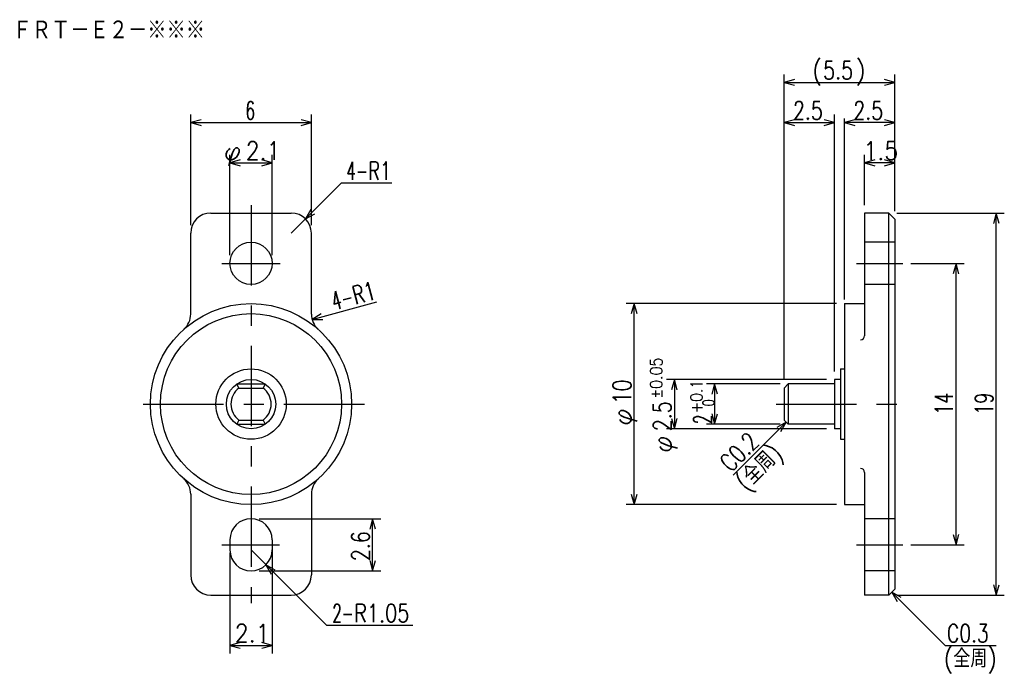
# Model space of a CAD drawing. Extents: x -29.5 to 19.4, y -11.3 to 21.1.
import ezdxf

# ---------------------------------------------------------------- set-up
doc = ezdxf.new("R2010")
doc.units = 0
doc.linetypes.add('CENTER', pattern=[7, 4, -1, 1, -1])
doc.linetypes.add('HIDDEN', pattern=[5, 4, -1])
doc.layers.get('0').update_dxf_attribs({"linetype": 'CONTINUOUS'})
for name, color, linetype in [('FIG_1', 5, 'CENTER'), ('FIG_2', 7, 'CONTINUOUS'), ('FIG_3', 5, 'HIDDEN'), ('FIG_4', 5, 'CONTINUOUS'), ('SMP_1', 5, 'CONTINUOUS')]:
    doc.layers.add(name, color=color, linetype=linetype)
doc.styles.add('KANJI', font='TXT', dxfattribs={"bigfont": 'BIGFONT'})

# ---------------------------------------------------------------- blocks, each defined once
blk = doc.blocks.new('$$$ARW_ARROW')
for p, q in [((0.428571, 0.119048), (0, 0)), ((0, 0), (0.428571, -0.119048))]:
    blk.add_line(p, q)

msp = doc.modelspace()

# ---------------------------------------------------------------- linework, layer by layer
at = {"layer": 'FIG_1'}
for p, q in [((-18.046022, 11.9), (-18.046022, -7.9)), ((-19.496022, 9), (-16.596022, 9)), ((12.053978, 9), (14.353978, 9)), ((-23.410194, 2), (-12.333433, 2)), ((8.053978, 2), (14.353978, 2)), ((-19.496022, -5), (-16.626218, -5)), ((12.053978, -5), (14.353978, -5))]:
    msp.add_line(p, q, dxfattribs=at)
at = {"layer": 'FIG_2'}
for p, q in [((-20.046022, 11.5), (-16.046022, 11.5)), ((13.653978, 11.5), (12.453978, 11.5)), ((12.453978, 11.5), (12.453978, 5.4)), ((13.953978, 11.2), (13.653978, 11.5)), ((13.653978, -7.5), (13.653978, 11.5)), ((13.953978, 11.2), (13.953978, -7.2)), ((-21.046022, 6.472136), (-21.046022, 10.5)), ((-15.046022, 6.472136), (-15.046022, 10.5)), ((11.453978, 7), (12.453978, 7)), ((11.453978, 7), (11.453978, -3)), ((11.253978, 3.75), (11.453978, 3.75)), ((11.253978, 3.75), (11.253978, 0.25)), ((-18.753571, 3), (-17.338473, 3)), ((-18.646022, 2.8), (-18.753571, 3)), ((-17.338473, 3), (-17.446022, 2.8)), ((8.453978, 2.8), (8.653978, 3)), ((10.953978, 3), (8.653978, 3)), ((8.653978, 3), (8.653978, 1)), ((10.953978, 3.225), (10.953978, 0.775)), ((11.253978, 3.225), (10.953978, 3.225)), ((-18.646022, 2.8), (-17.446022, 2.8)), ((8.453978, 2.8), (8.453978, 1.2)), ((-18.646022, 1.2), (-18.753571, 1)), ((-18.753571, 1), (-17.338473, 1)), ((-18.646022, 1.2), (-17.446022, 1.2)), ((-17.446022, 1.2), (-17.338473, 1)), ((8.453978, 1.2), (8.653978, 1)), ((10.953978, 1), (8.653978, 1)), ((11.253978, 0.775), (10.953978, 0.775)), ((11.253978, 0.25), (11.453978, 0.25)), ((12.453978, -1.4), (12.453978, -7.5)), ((-21.046022, -2.472136), (-21.046022, -6.5)), ((-15.046022, -2.472136), (-15.046022, -6.5)), ((11.453978, -3), (12.453978, -3)), ((-19.096022, -4.75), (-19.096022, -5.25)), ((-16.996022, -4.75), (-16.996022, -5.25)), ((13.953978, -7.2), (13.653978, -7.5)), ((-20.046022, -7.5), (-16.046022, -7.5)), ((13.653978, -7.5), (12.453978, -7.5))]:
    msp.add_line(p, q, dxfattribs=at)
for centre, radius in [((-18.046022, 9), 1.05), ((-18.046022, 2), 5), ((-18.046022, 2), 4.5), ((-18.046022, 2), 1.75), ((-18.046022, 2), 1.225)]:
    msp.add_circle(centre, radius, dxfattribs=at)
for centre, radius, start, end in [((-20.046022, 10.5), 1, 90, 180), ((-16.046022, 10.5), 1, 0, 90), ((-22.046022, 6.472136), 1, 311.810315, 360), ((-14.046022, 6.472136), 1, 180, 228.189685), ((12.253978, 5.4), 0.2, 270, 360), ((-18.046022, 2), 1, 126.869898, 233.130102), ((-18.046022, 2), 1, 0, 53.130102), ((-18.046022, 2), 1, 306.869898, 360), ((12.253978, -1.4), 0.2, 0, 90), ((-22.046022, -2.472136), 1, 0, 48.189685), ((-14.046022, -2.472136), 1, 131.810315, 180), ((-18.046022, -4.75), 1.05, 90, 180), ((-18.046022, -4.75), 1.05, 0, 90), ((-18.046022, -5.25), 1.05, 180, 270), ((-18.046022, -5.25), 1.05, 270, 360), ((-20.046022, -6.5), 1, 180, 270), ((-16.046022, -6.5), 1, 270, 360)]:
    msp.add_arc(centre, radius, start, end, dxfattribs=at)
at = {"layer": 'FIG_3'}
for p, q in [((13.953978, 10.05), (12.453978, 10.05)), ((13.953978, 7.95), (12.453978, 7.95)), ((13.953978, -3.7), (12.453978, -3.7)), ((13.953978, -6.3), (12.453978, -6.3))]:
    msp.add_line(p, q, dxfattribs=at)
at = {"layer": 'FIG_4'}
for p, q in [((8.453978, 3.2), (8.453978, 18.4)), ((13.953978, 11.6), (13.953978, 18.4)), ((8.453978, 18), (13.953978, 18)), ((-21.046022, 10.9), (-21.046022, 16.4)), ((-15.046022, 10.9), (-15.046022, 16.4)), ((10.953978, 3.625), (10.953978, 16.4)), ((11.453978, 7.2), (11.453978, 16.2)), ((-21.046022, 16), (-15.046022, 16)), ((8.453978, 16), (10.953978, 16)), ((13.953978, 16), (11.453978, 16)), ((-19.096022, 9.4), (-19.096022, 14.4)), ((-16.996022, 9.4), (-16.996022, 14.4)), ((12.453978, 11.9), (12.453978, 14.4)), ((-19.096022, 14), (-16.996022, 14)), ((13.953978, 14), (12.453978, 14)), ((-13.546022, 13), (-16.046022, 10.5)), ((-13.546022, 13), (-11.046022, 13)), ((14.053978, 11.5), (19.4, 11.5)), ((19, -7.5), (19, 11.5)), ((14.753978, 9), (17.4, 9)), ((17, -5), (17, 9)), ((-15.011948, 6.213317), (-11.784717, 7.078051)), ((11.053978, 7), (0.6, 7)), ((1, -3), (1, 7)), ((10.553978, 3.225), (2.6, 3.225)), ((3, 3.225), (3, 0.775)), ((8.253978, 3), (4.6, 3)), ((5, 3), (5, 1)), ((8.253978, 1), (4.6, 1)), ((8.553978, 1.1), (5.913998, -1.53998)), ((10.553978, 0.775), (2.6, 0.775)), ((11.053978, -3), (0.6, -3)), ((-17.646022, -3.7), (-11.6, -3.7)), ((-12, -6.3), (-12, -3.7)), ((-14.296022, -9), (-18.046022, -5.25)), ((-16.996022, -5.15), (-16.996022, -10.4)), ((14.753978, -5), (17.4, -5)), ((-19.096022, -5.4), (-19.096022, -10.4)), ((-17.646022, -6.3), (-11.6, -6.3)), ((13.803978, -7.35), (16.453978, -10)), ((14.053978, -7.5), (19.4, -7.5)), ((-14.296022, -9), (-10, -9)), ((-19.096022, -10), (-16.996022, -10)), ((16.453978, -10), (19, -10))]:
    msp.add_line(p, q, dxfattribs=at)

# ---------------------------------------------------------------- block references
at = {"layer": 'SMP_1', "xscale": 1.2, "yscale": 1.2}
for p in [(8.453978, 18), (-21.046022, 16), (8.453978, 16), (11.453978, 16), (-19.096022, 14), (12.453978, 14), (-19.096022, -10)]:
    msp.add_blockref('$$$ARW_ARROW', p, dxfattribs=at)
for p, rotation in [((13.953978, 18), 180), ((-15.046022, 16), 180), ((10.953978, 16), 180), ((13.953978, 16), 180), ((-16.996022, 14), 180), ((13.953978, 14), 180), ((-15.338915, 11.207107), 45), ((19, 11.5), 270), ((17, 9), 270), ((1, 7), 270), ((-15.011948, 6.213317), 15), ((3, 3.225), 270), ((5, 3), 270), ((5, 1), 90), ((3, 0.775), 90), ((8.553978, 1.1), 225), ((1, -3), 90), ((-12, -3.7), 270), ((17, -5), 90), ((-12, -6.3), 90), ((-17.30356, -5.992462), 315), ((13.803978, -7.35), 315), ((19, -7.5), 90), ((-16.996022, -10), 180)]:
    msp.add_blockref('$$$ARW_ARROW', p, dxfattribs=dict(at, rotation=rotation))

# ---------------------------------------------------------------- texts
at = {"layer": 'SMP_1', "style": 'KANJI'}
for s, height, width, p in [('ＦＲＴ－Ｅ２－※※※', 1, 0.869565, (-29.9, 20.1)), ('(', 0.9, 0.9, (9.853978, 18.153)), (')', 0.9, 0.9, (12.013978, 18.153)), ('5.5', 0.9, 0.771429, (10.393978, 18.153)), ('6', 0.9, 0.6, (-18.316022, 16.153)), ('2.5', 0.9, 0.771429, (8.893978, 16.153)), ('2.5', 0.9, 0.771429, (11.893978, 16.153)), ('φ', 0.9, 1.028571, (-19.396022, 14.153)), ('2.1', 0.9, 0.9, (-18.316022, 14.153)), ('1.5', 0.9, 0.9, (12.393978, 14.153)), ('4-', 0.9, 0.6, (-13.3, 13.153)), ('R1', 0.9, 0.72, (-12.22, 13.153)), ('2-', 0.9, 0.6, (-14, -8.847)), ('R1.05', 0.9, 0.782609, (-12.92, -8.847)), ('2.1', 0.9, 0.9, (-18.856022, -9.847)), ('C0.3', 0.9, 0.757895, (16.55, -9.847)), ('(全周)', 0.9, 0.857143, (16.4, -11.1))]:
    msp.add_text(s, height=height, dxfattribs=dict(at, width=width)).set_placement(p)
for s, height, rotation, width, p in [('R1', 0.9, 15, 0.72, (-12.867516, 6.946313)), ('4-', 0.9, 15, 0.6, (-13.910716, 6.666788)), ('±0.05', 0.6, 90, 0.864, (2.397, 2.27)), ('10', 0.9, 90, 0.8, (0.847, 2)), ('+0.1', 0.6, 90, 0.847059, (4.397, 1.55)), ('14', 0.9, 90, 0.72, (16.847, 1.46)), ('19', 0.9, 90, 0.72, (18.847, 1.46)), ('φ', 0.9, 90, 1.028571, (0.847, 0.92)), ('2.5', 0.9, 90, 0.771429, (2.847, 0.65)), (' 0', 0.6, 90, 0.654545, (4.997, 1.55)), ('2', 0.9, 90, 0.6, (4.847, 1.01)), ('φ', 0.9, 90, 1.028571, (2.847, -0.43)), ('C0.2', 0.9, 45, 0.757895, (5.805811, -1.431793)), ('(全周)', 0.9, 45, 0.857143, (6.6, -2.4)), ('2.6', 0.9, 90, 0.771429, (-12.153, -5.81))]:
    msp.add_text(s, height=height, rotation=rotation, dxfattribs=dict(at, width=width)).set_placement(p)

doc.saveas('drawing.dxf')
